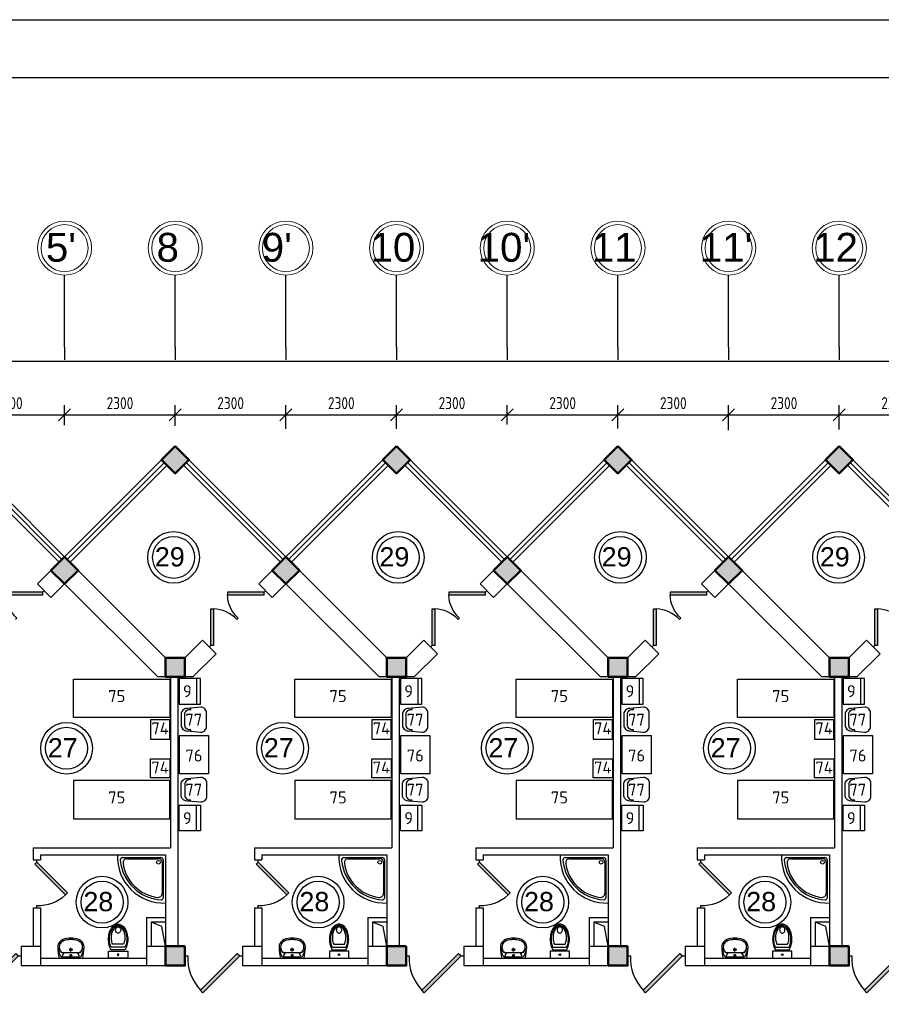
# Model space of a CAD drawing. Header units: millimetres. Extents: x 151654 to 877351, y 70322 to 154322.
# Tile 130 of 173: x 344718 to 362625, y 133848 to 154322. Entities that reach past the tile are written whole.
import ezdxf

# ---------------------------------------------------------------- set-up
doc = ezdxf.new("R2010")
doc.units = ezdxf.units.MM
doc.linetypes.add('ACAD_ISO04W100', pattern=[30, 24, -3, 0, -3])
for name, color, linetype in [('kolonn', 7, 'Continuous'), ('os', 253, 'Continuous'), ('su', 7, 'Continuous')]:
    doc.layers.add(name, color=color, linetype=linetype)
doc.layers.add('технологич.о', color=152, linetype='Continuous', lineweight=30)
doc.layers.add('ТХ', color=152, linetype='Continuous', lineweight=30)
doc.styles.add('GOST', font='isocpeur.ttf')
doc.styles.get("Standard").update_dxf_attribs({"font": 'arial.ttf'})
doc.styles.add('ГОСТ 2.304', font='CS_Gost2304.shx')
doc.dimstyles.new('СПДС', dxfattribs={"dimscale": 100, "dimtxt": 2.5, "dimasz": 2.5, "dimexe": 2, "dimexo": 0.625, "dimgap": 1, "dimtad": 1, "dimdec": 0, "dimtxsty": 'ГОСТ 2.304', "dimblk": 'OBLIQUE', "dimblk1": 'OBLIQUE', "dimblk2": 'OBLIQUE', "dimcen": 2.5, "dimdle": 2, "dimadec": 0, "dimazin": 2, "dimtfac": 0.75, "dimtdec": 4, "dimtmove": 1, "dimatfit": 3, "dimfxl": 1, "dimtfill": 1, "dimtolj": 1, "dimarcsym": 1})

# ---------------------------------------------------------------- blocks, each defined once
blk = doc.blocks.new('ghsdd')
at = {"ltscale": 50, "true_color": 0x757575}
h = blk.add_hatch(color=8, dxfattribs=at)
h.paths.add_polyline_path([(0, 200), (-200, 200), (-200, 0), (0, 0)])
h.paths.add_polyline_path([(200, 0), (200, 200), (0, 200), (0, 0)])
h.paths.add_polyline_path([(0, 0), (-200, 0), (-200, -200), (0, -200)])
h.paths.add_polyline_path([(0, 0), (0, -200), (200, -200), (200, 0)])
at = {"lineweight": 50, "ltscale": 50}
blk.add_lwpolyline([(200, 200), (200, -200), (-200, -200), (-200, 200), (200, 200)], dxfattribs=at)
blk = doc.blocks.new('Podd_igl_as100x100')
for p, q in [((-54, 897), (-54, 104)), ((0, 1000), (0, 0)), ((-80, 808), (-80, 153)), ((0, 0), (-1000, 0)), ((-106, 50), (-891, 50)), ((-158, 74), (-799, 73))]:
    blk.add_line(p, q)
blk.add_circle((-152, 149), 37.8)
for centre, radius, start, end in [((-42, 42), 959, 87.5145, 182.4855), ((-22, 34), 914, 95.7508, 176.1666), ((-67, 71), 821, 97.4497, 172.9032), ((-160, 806), 80.2, 1.4931, 100.036), ((-109, 889), 55.4, 7.9715, 94.7418), ((-891, 93), 43.1, 176.352, 270.7469), ((-799, 157), 84.3, 169.7158, 269.999), ((-155, 149), 75.6, 267.8648, 3.2153), ((-107, 102), 52.6, 270.31, 1.996)]:
    blk.add_arc(centre, radius, start, end)
blk = doc.blocks.new('UniTAZZ_3')
for p, q in [((-293, -112), (-293, 112)), ((-230, -144), (-230, 144)), ((-178, -144), (-178, 144)), ((-152, 200), (-152, -200)), ((0, 200), (-152, 200)), ((0, -200), (0, 200)), ((-152, -200), (0, -200))]:
    blk.add_line(p, q)
blk.add_circle((-76, 0), 17)
for centre, radius, start, end in [((-581, 0), 131, 146.9765, 180), ((-581, 0), 131, 180, 213.0235), ((-493, -57), 235, 122.5078, 146.9765), ((-564, 0), 117, 146.9765, 180), ((-575, 0), 87.7, 145.7058, 180), ((-575, 0), 87.7, 180, 214.2942), ((-485, -51), 211, 122.5078, 146.9765), ((-610, 0), 46, 153.6325, 180), ((-610, 0), 46, 180, 206.3675), ((-600, -5), 56.5, 129.8827, 153.6325), ((-507, -46), 170, 121.2723, 145.7058), ((-594, -12), 66, 109.092, 129.8827), ((-435, -148), 343, 104.7867, 122.5078), ((-590, -23), 78.1, 90, 109.092), ((-433, -133), 308, 104.7867, 122.5078), ((-462, -121), 257, 104.1209, 121.2723), ((-590, -23), 78.1, 70.908, 90), ((-586, -12), 66, 50.1173, 70.908), ((-580, -5), 56.5, 26.3675, 50.1173), ((-571, 0), 46, 0, 26.3675), ((-571, 0), 46, 333.6325, 0), ((-432, -238), 378, 90, 104.1209), ((-397, -291), 491, 90, 104.7867), ((-399, -261), 441, 90, 104.7867), ((-432, -238), 378, 75.8791, 90), ((-399, -261), 441, 75.2133, 90), ((-397, -291), 491, 75.2133, 90), ((-403, -121), 257, 64.7964, 75.8791), ((-365, -133), 308, 63.9053, 75.2133), ((-359, -148), 343, 58.1489, 75.2133), ((-493, 57), 235, 213.0235, 237.4922), ((-564, 0), 117, 180, 213.0235), ((-485, 51), 211, 213.0235, 237.4922), ((-600, 5), 56.5, 206.3675, 230.1173), ((-507, 47), 170, 214.2942, 238.7277), ((-594, 12), 66, 230.1173, 250.908), ((-435, 148), 343, 237.4922, 255.2133), ((-590, 24), 78.1, 250.908, 270), ((-433, 132), 308, 237.4922, 255.2133), ((-462, 121), 257, 238.7277, 255.8791), ((-590, 24), 78.1, 270, 289.092), ((-586, 12), 66, 289.092, 309.8827), ((-580, 5), 56.5, 309.8827, 333.6325), ((-432, 238), 378, 255.8791, 270), ((-397, 291), 491, 255.2133, 270), ((-399, 261), 441, 255.2133, 270), ((-432, 238), 378, 270, 284.1209), ((-399, 261), 441, 270, 284.7867), ((-397, 291), 491, 270, 284.7867), ((-403, 121), 257, 284.1209, 295.2036), ((-365, 132), 308, 284.7867, 296.0947), ((-359, 148), 343, 284.7867, 301.8511)]:
    blk.add_arc(centre, radius, start, end)
blk = doc.blocks.new('UM_8')
for p, q in [((244, 0), (-244, 0)), ((-182, -45), (-146, -110)), ((175, -30), (-175, -30)), ((142, -120), (-132, -120)), ((35, -180), (-35, -180)), ((27, -61), (-27, -61)), ((0, -88), (0, -34)), ((0, -145), (0, -215)), ((182, -45), (146, -110))]:
    blk.add_line(p, q)
for centre, radius in [((0, -180), 27), ((0, -61), 17), ((0, -180), 17)]:
    blk.add_circle(centre, radius)
for centre, radius, start, end in [((-244, 0), 0.5, 90, 167.3206), ((244, 0), 0.5, 12.6794, 90), ((894, -257), 1167, 167.3206, 178.6525), ((68, -206), 330, 154.5977, 180.3349), ((-104, -233), 138, 141.0504, 245.2718), ((-175, -90), 60, 90, 154.5977), ((-104, -233), 148, 141.0504, 147.7493), ((-139, -232), 123, 98.7111, 129.9424), ((-139, -232), 113, 86.1548, 129.9424), ((139, -232), 113, 50.0576, 93.8452), ((139, -232), 123, 50.0576, 81.2889), ((104, -233), 138, 294.7282, 38.9496), ((175, -90), 60, 25.4023, 90), ((104, -233), 148, 32.2507, 38.9496), ((-68, -206), 330, 359.6651, 25.4023), ((-894, -257), 1167, 1.3475, 12.6794), ((-104, -234), 169, 178.312, 234.1043), ((-273, -229), 0.5, 358.312, 358.6525), ((-27, -71), 347, 239.6448, 267.5368), ((-27, -71), 317, 244.8898, 267.5368), ((0, 80), 470, 265.1692, 274.8308), ((27, -71), 317, 272.4632, 300.3552), ((27, -71), 347, 272.4632, 300.3552), ((104, -234), 169, 305.8957, 1.688), ((273, -229), 0.5, 181.3475, 181.688), ((0, 80), 500, 265.1692, 274.8308)]:
    blk.add_arc(centre, radius, start, end)
blk = doc.blocks.new('jfgjhsdf')
blk.add_hatch(color=1).paths.add_polyline_path([(-593, 731), (-637, 687), (0, 50), (44, 94)])
at = {"color": 1}
for p, q in [((0, 1000), (0, 950)), ((0, 50), (0, 0))]:
    blk.add_line(p, q, dxfattribs=at)
blk.add_lwpolyline([(0, 50), (-637, 687), (-593, 731), (44, 94), (0, 50)], dxfattribs=at)
blk.add_arc((-33, 130), 821, 87.662, 132.9147, dxfattribs=at)
blk = doc.blocks.new('_Oblique')
at = {"color": 0, "linetype": 'ByBlock', "lineweight": -2}
blk.add_line((-0.5, -0.5), (0.5, 0.5), dxfattribs=at)
blk = doc.blocks.new('*D1271')
at = {"color": 0, "lineweight": -2, "transparency": 16777216}
for p, q in [((343352, 145903), (343352, 146309)), ((345652, 145888), (345652, 146309)), ((343152, 146109), (345852, 146109))]:
    blk.add_line(p, q, dxfattribs=at)
at = {"color": 0, "lineweight": -2, "transparency": 16777216, "xscale": 250, "yscale": 250, "zscale": 250, "rotation": 180}
blk.add_blockref('_Oblique', (343352, 146109), dxfattribs=at)
at = {"color": 0, "lineweight": -2, "transparency": 16777216, "xscale": 250, "yscale": 250, "zscale": 250}
blk.add_blockref('_Oblique', (345652, 146109), dxfattribs=at)
at = {"color": 0, "transparency": 16777216, "insert": (344502, 146349), "char_height": 250, "attachment_point": 5, "style": 'ГОСТ 2.304', "bg_fill": 3, "box_fill_scale": 1.1, "bg_fill_color": 256, "bg_fill_true_color": 13158600, "bg_fill_transparency": 0}
blk.add_mtext('\\A1;2300', dxfattribs=at)
blk = doc.blocks.new('*D1272')
at = {"color": 0, "lineweight": -2, "transparency": 16777216}
for p, q in [((345652, 145888), (345652, 146309)), ((347952, 145874), (347952, 146309)), ((345452, 146109), (348152, 146109))]:
    blk.add_line(p, q, dxfattribs=at)
at = {"color": 0, "lineweight": -2, "transparency": 16777216, "xscale": 250, "yscale": 250, "zscale": 250, "rotation": 180}
blk.add_blockref('_Oblique', (345652, 146109), dxfattribs=at)
at = {"color": 0, "lineweight": -2, "transparency": 16777216, "xscale": 250, "yscale": 250, "zscale": 250}
blk.add_blockref('_Oblique', (347952, 146109), dxfattribs=at)
at = {"color": 0, "transparency": 16777216, "insert": (346802, 146349), "char_height": 250, "attachment_point": 5, "style": 'ГОСТ 2.304', "bg_fill": 3, "box_fill_scale": 1.1, "bg_fill_color": 256, "bg_fill_true_color": 13158600, "bg_fill_transparency": 0}
blk.add_mtext('\\A1;2300', dxfattribs=at)
blk = doc.blocks.new('*D1273')
at = {"color": 0, "lineweight": -2, "transparency": 16777216}
for p, q in [((347952, 145874), (347952, 146309)), ((350252, 145818), (350252, 146309)), ((347752, 146109), (350452, 146109))]:
    blk.add_line(p, q, dxfattribs=at)
at = {"color": 0, "lineweight": -2, "transparency": 16777216, "xscale": 250, "yscale": 250, "zscale": 250, "rotation": 180}
blk.add_blockref('_Oblique', (347952, 146109), dxfattribs=at)
at = {"color": 0, "lineweight": -2, "transparency": 16777216, "xscale": 250, "yscale": 250, "zscale": 250}
blk.add_blockref('_Oblique', (350252, 146109), dxfattribs=at)
at = {"color": 0, "transparency": 16777216, "insert": (349102, 146349), "char_height": 250, "attachment_point": 5, "style": 'ГОСТ 2.304', "bg_fill": 3, "box_fill_scale": 1.1, "bg_fill_color": 256, "bg_fill_true_color": 13158600, "bg_fill_transparency": 0}
blk.add_mtext('\\A1;2300', dxfattribs=at)
blk = doc.blocks.new('*D1274')
at = {"color": 0, "lineweight": -2, "transparency": 16777216}
for p, q in [((350252, 145818), (350252, 146309)), ((352552, 145818), (352552, 146309)), ((350052, 146109), (352752, 146109))]:
    blk.add_line(p, q, dxfattribs=at)
at = {"color": 0, "lineweight": -2, "transparency": 16777216, "xscale": 250, "yscale": 250, "zscale": 250, "rotation": 180}
blk.add_blockref('_Oblique', (350252, 146109), dxfattribs=at)
at = {"color": 0, "lineweight": -2, "transparency": 16777216, "xscale": 250, "yscale": 250, "zscale": 250}
blk.add_blockref('_Oblique', (352552, 146109), dxfattribs=at)
at = {"color": 0, "transparency": 16777216, "insert": (351402, 146349), "char_height": 250, "attachment_point": 5, "style": 'ГОСТ 2.304', "bg_fill": 3, "box_fill_scale": 1.1, "bg_fill_color": 256, "bg_fill_true_color": 13158600, "bg_fill_transparency": 0}
blk.add_mtext('\\A1;2300', dxfattribs=at)
blk = doc.blocks.new('*D1275')
at = {"color": 0, "lineweight": -2, "transparency": 16777216}
for p, q in [((352552, 145818), (352552, 146309)), ((354852, 145902), (354852, 146309)), ((352352, 146109), (355052, 146109))]:
    blk.add_line(p, q, dxfattribs=at)
at = {"color": 0, "lineweight": -2, "transparency": 16777216, "xscale": 250, "yscale": 250, "zscale": 250, "rotation": 180}
blk.add_blockref('_Oblique', (352552, 146109), dxfattribs=at)
at = {"color": 0, "lineweight": -2, "transparency": 16777216, "xscale": 250, "yscale": 250, "zscale": 250}
blk.add_blockref('_Oblique', (354852, 146109), dxfattribs=at)
at = {"color": 0, "transparency": 16777216, "insert": (353702, 146349), "char_height": 250, "attachment_point": 5, "style": 'ГОСТ 2.304', "bg_fill": 3, "box_fill_scale": 1.1, "bg_fill_color": 256, "bg_fill_true_color": 13158600, "bg_fill_transparency": 0}
blk.add_mtext('\\A1;2300', dxfattribs=at)
blk = doc.blocks.new('*D1276')
at = {"color": 0, "lineweight": -2, "transparency": 16777216}
for p, q in [((354852, 145902), (354852, 146309)), ((357152, 145823), (357152, 146309)), ((354652, 146109), (357352, 146109))]:
    blk.add_line(p, q, dxfattribs=at)
at = {"color": 0, "lineweight": -2, "transparency": 16777216, "xscale": 250, "yscale": 250, "zscale": 250, "rotation": 180}
blk.add_blockref('_Oblique', (354852, 146109), dxfattribs=at)
at = {"color": 0, "lineweight": -2, "transparency": 16777216, "xscale": 250, "yscale": 250, "zscale": 250}
blk.add_blockref('_Oblique', (357152, 146109), dxfattribs=at)
at = {"color": 0, "transparency": 16777216, "insert": (356002, 146349), "char_height": 250, "attachment_point": 5, "style": 'ГОСТ 2.304', "bg_fill": 3, "box_fill_scale": 1.1, "bg_fill_color": 256, "bg_fill_true_color": 13158600, "bg_fill_transparency": 0}
blk.add_mtext('\\A1;2300', dxfattribs=at)
blk = doc.blocks.new('*D1195')
at = {"color": 0, "lineweight": -2, "transparency": 16777216}
for p, q in [((357152, 145823), (357152, 146309)), ((359452, 145784), (359452, 146309)), ((356952, 146109), (359652, 146109))]:
    blk.add_line(p, q, dxfattribs=at)
at = {"color": 0, "lineweight": -2, "transparency": 16777216, "xscale": 250, "yscale": 250, "zscale": 250, "rotation": 180}
blk.add_blockref('_Oblique', (357152, 146109), dxfattribs=at)
at = {"color": 0, "lineweight": -2, "transparency": 16777216, "xscale": 250, "yscale": 250, "zscale": 250}
blk.add_blockref('_Oblique', (359452, 146109), dxfattribs=at)
at = {"color": 0, "transparency": 16777216, "insert": (358302, 146349), "char_height": 250, "attachment_point": 5, "style": 'ГОСТ 2.304', "bg_fill": 3, "box_fill_scale": 1.1, "bg_fill_color": 256, "bg_fill_true_color": 13158600, "bg_fill_transparency": 0}
blk.add_mtext('\\A1;2300', dxfattribs=at)
blk = doc.blocks.new('*D1196')
at = {"color": 0, "lineweight": -2, "transparency": 16777216}
for p, q in [((359452, 145784), (359452, 146309)), ((361752, 145803), (361752, 146309)), ((359252, 146109), (361952, 146109))]:
    blk.add_line(p, q, dxfattribs=at)
at = {"color": 0, "lineweight": -2, "transparency": 16777216, "xscale": 250, "yscale": 250, "zscale": 250, "rotation": 180}
blk.add_blockref('_Oblique', (359452, 146109), dxfattribs=at)
at = {"color": 0, "lineweight": -2, "transparency": 16777216, "xscale": 250, "yscale": 250, "zscale": 250}
blk.add_blockref('_Oblique', (361752, 146109), dxfattribs=at)
at = {"color": 0, "transparency": 16777216, "insert": (360602, 146349), "char_height": 250, "attachment_point": 5, "style": 'ГОСТ 2.304', "bg_fill": 3, "box_fill_scale": 1.1, "bg_fill_color": 256, "bg_fill_true_color": 13158600, "bg_fill_transparency": 0}
blk.add_mtext('\\A1;2300', dxfattribs=at)
blk = doc.blocks.new('*D1197')
at = {"color": 0, "lineweight": -2, "transparency": 16777216}
for p, q in [((361752, 145803), (361752, 146309)), ((364052, 145724), (364052, 146309)), ((361552, 146109), (364252, 146109))]:
    blk.add_line(p, q, dxfattribs=at)
at = {"color": 0, "lineweight": -2, "transparency": 16777216, "xscale": 250, "yscale": 250, "zscale": 250, "rotation": 180}
blk.add_blockref('_Oblique', (361752, 146109), dxfattribs=at)
at = {"color": 0, "lineweight": -2, "transparency": 16777216, "xscale": 250, "yscale": 250, "zscale": 250}
blk.add_blockref('_Oblique', (364052, 146109), dxfattribs=at)
at = {"color": 0, "transparency": 16777216, "insert": (362902, 146349), "char_height": 250, "attachment_point": 5, "style": 'ГОСТ 2.304', "bg_fill": 3, "box_fill_scale": 1.1, "bg_fill_color": 256, "bg_fill_true_color": 13158600, "bg_fill_transparency": 0}
blk.add_mtext('\\A1;2300', dxfattribs=at)
blk = doc.blocks.new('*D1223')
at = {"color": 0, "lineweight": -2, "transparency": 16777216}
for p, q in [((334152, 147093), (334152, 147415)), ((421352, 147093), (421352, 147415)), ((421552, 147215), (333952, 147215))]:
    blk.add_line(p, q, dxfattribs=at)
at = {"color": 0, "lineweight": -2, "transparency": 16777216, "xscale": 250, "yscale": 250, "zscale": 250, "rotation": 180}
blk.add_blockref('_Oblique', (334152, 147215), dxfattribs=at)
at = {"color": 0, "lineweight": -2, "transparency": 16777216, "xscale": 250, "yscale": 250, "zscale": 250}
blk.add_blockref('_Oblique', (421352, 147215), dxfattribs=at)
at = {"color": 0, "transparency": 16777216, "insert": (377752, 147450), "char_height": 250, "attachment_point": 5, "style": 'ГОСТ 2.304', "bg_fill": 3, "box_fill_scale": 1.1, "bg_fill_color": 256, "bg_fill_true_color": 13158600, "bg_fill_transparency": 0}
blk.add_mtext('\\A1;87200', dxfattribs=at)
blk = doc.blocks.new('A$Ca3148104')
at = {"layer": 'ТХ', "ltscale": 10000}
for p, q in [((-198, 241), (-198, 212)), ((-77, -109), (-77, 110)), ((-198, -212), (-198, -241))]:
    blk.add_line(p, q, dxfattribs=at)
blk.add_lwpolyline([(0, 0), (0, -111, -0.414214), (-123, -234), (-407, -260, -0.414214), (-531, -137), (-531, 0), (-531, 137, -0.414214), (-407, 261), (-123, 235, -0.414214), (0, 111)], format="xyb", close=True, dxfattribs=at)
blk.add_lwpolyline([(0, 0), (0, -111, -0.414214), (-123, -234), (-407, -260, -0.414214), (-531, -137), (-531, 0), (-531, 137, -0.414214), (-407, 261), (-123, 235, -0.414214), (0, 111)], format="xyb", close=True, dxfattribs=at)
for centre, start, end in [((-184, 107), 1.5461, 97.8479), ((-184, 107), 1.5461, 97.8479), ((-184, -106), 262.1321, 358.4339), ((-184, -106), 262.1321, 358.4339)]:
    blk.add_arc(centre, 107, start, end, dxfattribs=at)

msp = doc.modelspace()

# ---------------------------------------------------------------- linework, layer by layer
for p, q in [((345651.5, 143154.5), (343351.5, 145454.5)), ((345651.5, 143154.5), (347951.5, 145454.5)), ((350251.5, 143154.5), (347951.5, 145454.5)), ((350251.5, 143154.5), (352551.5, 145454.5)), ((354851.5, 143154.5), (352551.5, 145454.5)), ((354851.5, 143154.5), (357151.5, 145454.5)), ((359451.5, 143154.5), (357151.5, 145454.5)), ((359451.5, 143154.5), (361751.5, 145454.5)), ((364051.5, 143154.5), (361751.5, 145454.5))]:
    msp.add_line(p, q)
at = {"color": 1}
for p, q in [((345538.4, 143041.4), (343521.2, 145058.5)), ((345595, 143097.9), (343577.8, 145115.1)), ((345708.1, 143097.9), (347725.3, 145115.1)), ((345764.7, 143041.4), (347781.8, 145058.5)), ((350138.4, 143041.4), (348121.2, 145058.5)), ((350195, 143097.9), (348177.8, 145115.1)), ((350308.1, 143097.9), (352325.3, 145115.1)), ((350364.7, 143041.4), (352381.8, 145058.5)), ((354738.4, 143041.4), (352721.2, 145058.5)), ((354795, 143097.9), (352777.8, 145115.1)), ((354908.1, 143097.9), (356925.3, 145115.1)), ((354964.7, 143041.4), (356981.8, 145058.5)), ((359338.4, 143041.4), (357321.2, 145058.5)), ((359395, 143097.9), (357377.8, 145115.1)), ((359508.1, 143097.9), (361525.3, 145115.1)), ((359564.7, 143041.4), (361581.8, 145058.5)), ((363938.4, 143041.4), (361921.2, 145058.5)), ((363995, 143097.9), (361977.8, 145115.1))]:
    msp.add_line(p, q, dxfattribs=at)
at = {"lineweight": 30}
for p, q in [((345085.8, 142588.8), (345651.5, 143154.5)), ((347751.5, 141054.5), (345651.5, 143154.5)), ((349685.8, 142588.8), (350251.5, 143154.5)), ((352351.5, 141054.5), (350251.5, 143154.5)), ((354285.8, 142588.8), (354851.5, 143154.5)), ((356951.5, 141054.5), (354851.5, 143154.5)), ((358885.8, 142588.8), (359451.5, 143154.5)), ((361551.5, 141054.5), (359451.5, 143154.5)), ((345368.7, 142306), (345085.8, 142588.8)), ((345368.7, 142306), (345651.5, 142588.8)), ((347585.8, 140654.5), (345651.5, 142588.8)), ((349968.7, 142306), (349685.8, 142588.8)), ((349968.7, 142306), (350251.5, 142588.8)), ((352185.8, 140654.5), (350251.5, 142588.8)), ((354568.7, 142306), (354285.8, 142588.8)), ((354568.7, 142306), (354851.5, 142588.8)), ((356785.8, 140654.5), (354851.5, 142588.8)), ((359168.7, 142306), (358885.8, 142588.8)), ((359168.7, 142306), (359451.5, 142588.8)), ((361385.8, 140654.5), (359451.5, 142588.8)), ((348151.5, 141054.5), (348519.1, 141422.1)), ((348802, 141139.2), (348519.1, 141422.1)), ((352751.5, 141054.5), (353119.1, 141422.1)), ((353402, 141139.2), (353119.1, 141422.1)), ((357351.5, 141054.5), (357719.1, 141422.1)), ((358002, 141139.2), (357719.1, 141422.1)), ((361951.5, 141054.5), (362319.1, 141422.1)), ((362602, 141139.2), (362319.1, 141422.1)), ((348317.2, 140654.5), (348802, 141139.2)), ((352917.2, 140654.5), (353402, 141139.2)), ((357517.2, 140654.5), (358002, 141139.2)), ((362117.2, 140654.5), (362602, 141139.2)), ((348151.5, 141054.5), (347751.5, 141054.5)), ((352751.5, 141054.5), (352351.5, 141054.5)), ((357351.5, 141054.5), (356951.5, 141054.5)), ((361951.5, 141054.5), (361551.5, 141054.5)), ((348317.2, 140654.5), (347585.8, 140654.5)), ((347851.5, 140654.5), (347851.5, 137104.5)), ((348001.5, 140654.5), (348001.5, 135054.5)), ((352917.2, 140654.5), (352185.8, 140654.5)), ((352451.5, 140654.5), (352451.5, 137104.5)), ((352601.5, 140654.5), (352601.5, 135054.5)), ((357517.2, 140654.5), (356785.8, 140654.5)), ((357051.5, 140654.5), (357051.5, 137104.5)), ((357201.5, 140654.5), (357201.5, 135054.5)), ((362117.2, 140654.5), (361385.8, 140654.5)), ((361651.5, 140654.5), (361651.5, 137104.5)), ((361801.5, 140654.5), (361801.5, 135054.5)), ((345001.5, 137104.5), (345001.5, 136854.5)), ((345001.5, 137104.5), (347851.5, 137104.5)), ((349601.5, 137104.5), (352451.5, 137104.5)), ((349601.5, 137104.5), (349601.5, 136854.5)), ((354201.5, 137104.5), (354201.5, 136854.5)), ((354201.5, 137104.5), (357051.5, 137104.5)), ((358801.5, 137104.5), (358801.5, 136854.5)), ((358801.5, 137104.5), (361651.5, 137104.5)), ((345001.5, 136854.5), (345151.5, 136854.5)), ((345151.5, 136954.5), (345151.5, 136854.5)), ((345151.5, 136954.5), (347751.5, 136954.5)), ((347751.5, 136954.5), (347751.5, 135054.5)), ((349601.5, 136854.5), (349751.5, 136854.5)), ((349751.5, 136954.5), (352351.5, 136954.5)), ((349751.5, 136954.5), (349751.5, 136854.5)), ((352351.5, 136954.5), (352351.5, 135054.5)), ((354201.5, 136854.5), (354351.5, 136854.5)), ((354351.5, 136954.5), (354351.5, 136854.5)), ((354351.5, 136954.5), (356951.5, 136954.5)), ((356951.5, 136954.5), (356951.5, 135054.5)), ((358801.5, 136854.5), (358951.5, 136854.5)), ((358951.5, 136954.5), (358951.5, 136854.5)), ((358951.5, 136954.5), (361551.5, 136954.5)), ((361551.5, 136954.5), (361551.5, 135054.5)), ((345001.5, 135854.5), (345151.5, 135854.5)), ((345001.5, 135854.5), (345001.5, 135054.5)), ((345151.5, 135854.5), (345151.5, 134654.5)), ((349601.5, 135854.5), (349601.5, 135054.5)), ((349601.5, 135854.5), (349751.5, 135854.5)), ((349751.5, 135854.5), (349751.5, 134654.5)), ((354201.5, 135854.5), (354351.5, 135854.5)), ((354201.5, 135854.5), (354201.5, 135054.5)), ((354351.5, 135854.5), (354351.5, 134654.5)), ((358801.5, 135854.5), (358951.5, 135854.5)), ((358801.5, 135854.5), (358801.5, 135054.5)), ((358951.5, 135854.5), (358951.5, 134654.5)), ((347351.5, 135654.5), (347351.5, 134654.5)), ((347351.5, 135654.5), (347751.5, 135654.5)), ((347751.5, 135554.5), (347451.5, 135554.5)), ((347451.5, 135554.5), (347451.5, 135054.5)), ((351951.5, 135654.5), (352351.5, 135654.5)), ((351951.5, 135654.5), (351951.5, 134654.5)), ((352351.5, 135554.5), (352051.5, 135554.5)), ((352051.5, 135554.5), (352051.5, 135054.5)), ((356551.5, 135654.5), (356551.5, 134654.5)), ((356551.5, 135654.5), (356951.5, 135654.5)), ((356951.5, 135554.5), (356651.5, 135554.5)), ((356651.5, 135554.5), (356651.5, 135054.5)), ((361151.5, 135654.5), (361151.5, 134654.5)), ((361151.5, 135654.5), (361551.5, 135654.5)), ((361551.5, 135554.5), (361251.5, 135554.5)), ((361251.5, 135554.5), (361251.5, 135054.5)), ((344751.5, 135054.5), (344751.5, 134654.5)), ((344751.5, 135054.5), (345151.5, 135054.5)), ((347351.5, 135054.5), (348151.5, 135054.5)), ((348151.5, 135054.5), (348151.5, 134654.5)), ((349351.5, 135054.5), (349751.5, 135054.5)), ((349351.5, 135054.5), (349351.5, 134654.5)), ((351951.5, 135054.5), (352751.5, 135054.5)), ((352751.5, 135054.5), (352751.5, 134654.5)), ((353951.5, 135054.5), (353951.5, 134654.5)), ((353951.5, 135054.5), (354351.5, 135054.5)), ((356551.5, 135054.5), (357351.5, 135054.5)), ((357351.5, 135054.5), (357351.5, 134654.5)), ((358551.5, 135054.5), (358551.5, 134654.5)), ((358551.5, 135054.5), (358951.5, 135054.5)), ((361151.5, 135054.5), (361951.5, 135054.5)), ((361951.5, 135054.5), (361951.5, 134654.5)), ((345151.5, 134804.5), (347351.5, 134804.5)), ((349751.5, 134804.5), (351951.5, 134804.5)), ((354351.5, 134804.5), (356551.5, 134804.5)), ((358951.5, 134804.5), (361151.5, 134804.5)), ((344751.5, 134654.5), (348151.5, 134654.5)), ((349351.5, 134654.5), (352751.5, 134654.5)), ((353951.5, 134654.5), (357351.5, 134654.5)), ((358551.5, 134654.5), (361951.5, 134654.5))]:
    msp.add_line(p, q, dxfattribs=at)
at = {"color": 5, "lineweight": 30}
msp.add_lwpolyline([(323816.9, 70322.5), (323816.9, 154322.5), (442616.9, 154322.5), (442616.9, 70322.5)], close=True, dxfattribs=at)
msp.add_lwpolyline([(327816.9, 71522.5), (327816.9, 153122.5), (441416.9, 153122.5), (441416.9, 71522.5)], close=True)
at = {"lineweight": 30}
for points in [[(348234.4, 145171.7), (347951.5, 145454.5), (347668.7, 145171.7), (347951.5, 144888.8)], [(352834.4, 145171.7), (352551.5, 145454.5), (352268.7, 145171.7), (352551.5, 144888.8)], [(357434.4, 145171.7), (357151.5, 145454.5), (356868.7, 145171.7), (357151.5, 144888.8)], [(362034.4, 145171.7), (361751.5, 145454.5), (361468.7, 145171.7), (361751.5, 144888.8)]]:
    msp.add_lwpolyline(points, close=True, dxfattribs=at)
for points in [[(347751.5, 135054.5), (347672.5, 135463.1), (347451.5, 135554.5)], [(352351.5, 135054.5), (352272.5, 135463.1), (352051.5, 135554.5)], [(356951.5, 135054.5), (356872.5, 135463.1), (356651.5, 135554.5)], [(361551.5, 135054.5), (361472.5, 135463.1), (361251.5, 135554.5)]]:
    msp.add_lwpolyline(points)
at = {"color": 1}
for centre, radius in [((347916.9, 143142), 537), ((347916.9, 143142), 437), ((352584.5, 143142), 537), ((352584.5, 143142), 437), ((357202.8, 143142), 537), ((357202.8, 143142), 437), ((361737.3, 143142), 537), ((361737.3, 143142), 437), ((345691.9, 139172.2), 537), ((350182.4, 139172.2), 537), ((354850, 139172.2), 537), ((359468.3, 139172.2), 537), ((345691.9, 139172.2), 437), ((350182.4, 139172.2), 437), ((354850, 139172.2), 437), ((359468.3, 139172.2), 437), ((346430.7, 135972.6), 537), ((346430.7, 135972.6), 437), ((350921.2, 135972.6), 537), ((350921.2, 135972.6), 437), ((355588.8, 135972.6), 537), ((355588.8, 135972.6), 437), ((360207.1, 135972.6), 537), ((360207.1, 135972.6), 437)]:
    msp.add_circle(centre, radius, dxfattribs=at)
at = {"layer": 'os'}
for p, q in [((345651.5, 147510.7), (345651.5, 149010.7)), ((347951.5, 147510.7), (347951.5, 149010.7)), ((350251.5, 147510.7), (350251.5, 149010.7)), ((352551.5, 147510.7), (352551.5, 149010.7)), ((354851.5, 147510.7), (354851.5, 149010.7)), ((357151.5, 147510.7), (357151.5, 149010.7)), ((359451.5, 147510.7), (359451.5, 149010.7)), ((361751.5, 147510.7), (361751.5, 149010.7))]:
    msp.add_line(p, q, dxfattribs=at)
at = {"layer": 'os', "linetype": 'ACAD_ISO04W100', "ltscale": 40}
for p, q in [((345651.5, 147510.7), (345651.5, 147251.8)), ((347951.5, 147510.7), (347951.5, 147251.8)), ((350251.5, 147510.7), (350251.5, 147251.8)), ((352551.5, 147510.7), (352551.5, 147251.8)), ((354851.5, 147510.7), (354851.5, 147251.8)), ((357151.5, 147510.7), (357151.5, 147251.8)), ((359451.5, 147510.7), (359451.5, 147251.8)), ((361751.5, 147510.7), (361751.5, 147251.8))]:
    msp.add_line(p, q, dxfattribs=at)
at = {"layer": 'os', "color": 0, "lineweight": 0}
for centre, radius in [((345651.5, 149573.2), 562.5), ((347951.5, 149573.2), 562.5), ((350251.5, 149573.2), 562.5), ((352551.5, 149573.2), 562.5), ((354851.5, 149573.2), 562.5), ((357151.5, 149573.2), 562.5), ((359451.5, 149573.2), 562.5), ((361751.5, 149573.2), 562.5), ((345651.5, 149573.2), 487.5), ((347951.5, 149573.2), 487.5), ((350251.5, 149573.2), 487.5), ((352551.5, 149573.2), 487.5), ((354851.5, 149573.2), 487.5), ((357151.5, 149573.2), 487.5), ((359451.5, 149573.2), 487.5), ((361751.5, 149573.2), 487.5)]:
    msp.add_circle(centre, radius, dxfattribs=at)
at = {"layer": 'технологич.о', "ltscale": 2}
for points in [[(348472.5, 140091.8), (348472.5, 140621.8), (348032.5, 140621.8), (348032.5, 140091.8)], [(348472.5, 140091.8), (348472.5, 140621.8), (348395.2, 140621.8), (348395.2, 140091.8)], [(353072.5, 140091.8), (353072.5, 140621.8), (352632.5, 140621.8), (352632.5, 140091.8)], [(353072.5, 140091.8), (353072.5, 140621.8), (352995.2, 140621.8), (352995.2, 140091.8)], [(357672.5, 140091.8), (357672.5, 140621.8), (357232.5, 140621.8), (357232.5, 140091.8)], [(357672.5, 140091.8), (357672.5, 140621.8), (357595.2, 140621.8), (357595.2, 140091.8)], [(362272.5, 140091.8), (362272.5, 140621.8), (361832.5, 140621.8), (361832.5, 140091.8)], [(362272.5, 140091.8), (362272.5, 140621.8), (362195.2, 140621.8), (362195.2, 140091.8)], [(348472.5, 137986.5), (348472.5, 137456.5), (348032.5, 137456.5), (348032.5, 137986.5)], [(348472.5, 137986.5), (348472.5, 137456.5), (348395.2, 137456.5), (348395.2, 137986.5)], [(353072.5, 137986.5), (353072.5, 137456.5), (352632.5, 137456.5), (352632.5, 137986.5)], [(353072.5, 137986.5), (353072.5, 137456.5), (352995.2, 137456.5), (352995.2, 137986.5)], [(357672.5, 137986.5), (357672.5, 137456.5), (357232.5, 137456.5), (357232.5, 137986.5)], [(357672.5, 137986.5), (357672.5, 137456.5), (357595.2, 137456.5), (357595.2, 137986.5)], [(362272.5, 137986.5), (362272.5, 137456.5), (361832.5, 137456.5), (361832.5, 137986.5)], [(362272.5, 137986.5), (362272.5, 137456.5), (362195.2, 137456.5), (362195.2, 137986.5)]]:
    msp.add_lwpolyline(points, close=True, dxfattribs=at)
at = {"layer": 'ТХ', "ltscale": 10000}
for points in [[(347836.6, 139812.8), (345836.6, 139812.8), (345836.6, 140612.8), (347836.6, 140612.8)], [(352436.6, 139812.8), (350436.6, 139812.8), (350436.6, 140612.8), (352436.6, 140612.8)], [(357036.6, 139812.8), (355036.6, 139812.8), (355036.6, 140612.8), (357036.6, 140612.8)], [(361636.6, 139812.8), (359636.6, 139812.8), (359636.6, 140612.8), (361636.6, 140612.8)], [(347836.6, 139762.8), (347436.6, 139762.8), (347436.6, 139362.8), (347836.6, 139362.8)], [(352436.6, 139762.8), (352036.6, 139762.8), (352036.6, 139362.8), (352436.6, 139362.8)], [(357036.6, 139762.8), (356636.6, 139762.8), (356636.6, 139362.8), (357036.6, 139362.8)], [(361636.6, 139762.8), (361236.6, 139762.8), (361236.6, 139362.8), (361636.6, 139362.8)], [(348039.7, 139439.2), (348639.7, 139439.2), (348639.7, 138639.2), (348039.7, 138639.2)], [(352639.7, 139439.2), (353239.7, 139439.2), (353239.7, 138639.2), (352639.7, 138639.2)], [(357239.7, 139439.2), (357839.7, 139439.2), (357839.7, 138639.2), (357239.7, 138639.2)], [(361839.7, 139439.2), (362439.7, 139439.2), (362439.7, 138639.2), (361839.7, 138639.2)], [(347836.6, 138554.5), (347436.6, 138554.5), (347436.6, 138954.5), (347836.6, 138954.5)], [(352436.6, 138554.5), (352036.6, 138554.5), (352036.6, 138954.5), (352436.6, 138954.5)], [(357036.6, 138554.5), (356636.6, 138554.5), (356636.6, 138954.5), (357036.6, 138954.5)], [(361636.6, 138554.5), (361236.6, 138554.5), (361236.6, 138954.5), (361636.6, 138954.5)], [(347836.6, 138504.5), (345836.6, 138504.5), (345836.6, 137704.5), (347836.6, 137704.5)], [(352436.6, 138504.5), (350436.6, 138504.5), (350436.6, 137704.5), (352436.6, 137704.5)], [(357036.6, 138504.5), (355036.6, 138504.5), (355036.6, 137704.5), (357036.6, 137704.5)], [(361636.6, 138504.5), (359636.6, 138504.5), (359636.6, 137704.5), (361636.6, 137704.5)]]:
    msp.add_lwpolyline(points, close=True, dxfattribs=at)

# ---------------------------------------------------------------- block references
for p, xscale, yscale, zscale, rotation in [((345227.3, 142447.4), -0.8461538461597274, 0.8461538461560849, 0.8461538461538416, 135.0000000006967), ((349827.3, 142447.4), -0.8461538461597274, 0.8461538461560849, 0.8461538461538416, 135.0000000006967), ((354427.3, 142447.4), -0.8461538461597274, 0.8461538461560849, 0.8461538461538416, 135.0000000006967), ((359027.3, 142447.4), -0.8461538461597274, 0.8461538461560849, 0.8461538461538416, 135.0000000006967), ((348660.5, 141280.7), 0.8461538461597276, 0.8461538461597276, 0.8461538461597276, 315.0000000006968), ((353260.5, 141280.7), 0.8461538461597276, 0.8461538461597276, 0.8461538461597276, 315.0000000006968), ((357860.5, 141280.7), 0.8461538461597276, 0.8461538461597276, 0.8461538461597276, 315.0000000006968), ((362460.5, 141280.7), 0.8461538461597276, 0.8461538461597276, 0.8461538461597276, 315.0000000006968), ((344751.5, 134854.5), 1.19999999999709, 1.19999999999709, 1.19999999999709, 90), ((349351.5, 134854.5), 1.19999999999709, 1.19999999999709, 1.19999999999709, 90), ((353951.5, 134854.5), 1.19999999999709, 1.19999999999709, 1.19999999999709, 90), ((358551.5, 134854.5), 1.19999999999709, 1.19999999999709, 1.19999999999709, 90), ((363151.5, 134854.5), 1.19999999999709, 1.19999999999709, 1.19999999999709, 90)]:
    msp.add_blockref('jfgjhsdf', p, dxfattribs=dict(xscale=xscale, yscale=yscale, zscale=zscale, rotation=rotation))
at = {"rotation": 180}
for p in [(345076.5, 136854.5), (349676.5, 136854.5), (354276.5, 136854.5), (358876.5, 136854.5)]:
    msp.add_blockref('jfgjhsdf', p, dxfattribs=at)
at = {"layer": 'kolonn', "rotation": 45}
for p in [(347951.5, 145171.7), (352551.5, 145171.7), (357151.5, 145171.7), (361751.5, 145171.7), (345651.5, 142871.7), (350251.5, 142871.7), (354851.5, 142871.7), (359451.5, 142871.7)]:
    msp.add_blockref('ghsdd', p, dxfattribs=at)
at = {"layer": 'kolonn'}
for p in [(347951.5, 140854.5), (352551.5, 140854.5), (357151.5, 140854.5), (361751.5, 140854.5), (347951.5, 134854.5), (352551.5, 134854.5), (357151.5, 134854.5), (361751.5, 134854.5)]:
    msp.add_blockref('ghsdd', p, dxfattribs=at)
at = {"layer": 'su'}
for name, p, rotation in [('Podd_igl_as100x100', (347751.5, 136954.5), 90), ('Podd_igl_as100x100', (352351.5, 136954.5), 90), ('Podd_igl_as100x100', (356951.5, 136954.5), 90), ('Podd_igl_as100x100', (361551.5, 136954.5), 90), ('UniTAZZ_3', (351356.2, 134804.5), 270), ('UniTAZZ_3', (355942.9, 134804.5), 270), ('UniTAZZ_3', (360566.7, 134804.5), 270), ('UM_8', (345782.6, 134804.5), 180), ('UM_8', (350382.6, 134804.5), 180), ('UM_8', (354982.6, 134804.5), 180), ('UM_8', (359582.6, 134804.5), 180)]:
    msp.add_blockref(name, p, dxfattribs=dict(at, rotation=rotation))
at = {"layer": 'su', "xscale": -1, "rotation": 90}
msp.add_blockref('UniTAZZ_3', (346764, 134804.5), dxfattribs=at)
at = {"layer": 'ТХ', "ltscale": 10000, "xscale": -1}
for p in [(348073, 139767.6), (352673, 139767.6), (357273, 139767.6), (361873, 139767.6)]:
    msp.add_blockref('A$Ca3148104', p, dxfattribs=at)
at = {"layer": 'ТХ', "ltscale": 10000, "rotation": 180}
for p in [(348073, 138310.7), (352673, 138310.7), (357273, 138310.7), (361873, 138310.7)]:
    msp.add_blockref('A$Ca3148104', p, dxfattribs=at)

# ---------------------------------------------------------------- texts
at = {"ltscale": 50}
for s, p in [("5'", (345261.9, 149289.6)), ('8', (347561.9, 149289.6)), ("9'", (349749, 149289.6)), ('10', (352007.7, 149289.6)), ("10'", (354235.2, 149289.6)), ('11', (356607.7, 149289.6)), ("11'", (358851.1, 149289.6)), ('12', (361207.7, 149289.6))]:
    msp.add_text(s, height=600, dxfattribs=at).set_placement(p)
at = {"color": 1}
for s, p in [('29', (347527.6, 142953.5)), ('29', (352195.2, 142953.5)), ('29', (356813.5, 142953.5)), ('29', (361348, 142953.5)), ('27', (345302.6, 138983.7)), ('27', (349793.1, 138983.7)), ('27', (354460.7, 138983.7)), ('27', (359079, 138983.7)), ('28', (346041.4, 135784.1)), ('28', (350531.9, 135784.1)), ('28', (355199.5, 135784.1)), ('28', (359817.8, 135784.1))]:
    msp.add_text(s, height=400, dxfattribs=at).set_placement(p)
at = {"style": 'GOST'}
for s, p in [('9', (348109.7, 140234, 11.2)), ('9', (352709.7, 140234, 11.2)), ('9', (357309.7, 140234, 11.2)), ('9', (361909.7, 140234, 11.2)), ('75', (346557.3, 140133.5)), ('75', (351157.3, 140133.5)), ('75', (355757.3, 140133.5)), ('75', (360357.3, 140133.5)), ('77', (348161.2, 139642)), ('77', (352761.2, 139642)), ('77', (357361.2, 139642)), ('77', (361961.2, 139642)), ('74', (347454.8, 139460.5)), ('74', (352054.8, 139460.5)), ('74', (356654.8, 139460.5)), ('74', (361254.8, 139460.5)), ('76', (348161.2, 138896.7)), ('76', (352761.2, 138896.7)), ('76', (357361.2, 138896.7)), ('76', (361961.2, 138896.7)), ('74', (347454.8, 138647.2)), ('74', (352054.8, 138647.2)), ('74', (356654.8, 138647.2)), ('74', (361254.8, 138647.2)), ('77', (348161.2, 138186.4)), ('77', (352761.2, 138186.4)), ('77', (357361.2, 138186.4)), ('77', (361961.2, 138186.4)), ('75', (346557.3, 138024.2)), ('75', (351157.3, 138024.2)), ('75', (355757.3, 138024.2)), ('75', (360357.3, 138024.2)), ('9', (348109.7, 137594.3, 11.2)), ('9', (352709.7, 137594.3, 11.2)), ('9', (357309.7, 137594.3, 11.2)), ('9', (361909.7, 137594.3, 11.2))]:
    msp.add_text(s, height=250, dxfattribs=at).set_placement(p)

# ---------------------------------------------------------------- next in the draw order: dimensions: what is measured, and where the dimension line sits
for base, p1, p2, picture, middle in [((334151.5, 147215.5), (421351.5, 147030.7), (334151.5, 147030.7), '*D1223', (377751.5, 147450.2)), ((345651.5, 146109.4), (343351.5, 145840), (345651.5, 145825.9), '*D1271', (344501.5, 146349.3))]:
    dim = msp.add_linear_dim(base=base, p1=p1, p2=p2, dimstyle='СПДС')
    dim.commit()
    dim.dimension.update_dxf_attribs({"geometry": picture, "text_midpoint": middle})

# ---------------------------------------------------------------- next in the draw order: dimensions: what is measured, and where the dimension line sits
dim = msp.add_linear_dim(base=(347951.5, 146109.4), p1=(345651.5, 145825.9), p2=(347951.5, 145811.8), dimstyle='СПДС')
dim.commit()
dim.dimension.update_dxf_attribs({"geometry": '*D1272', "text_midpoint": (346801.5, 146349.3)})

# ---------------------------------------------------------------- next in the draw order: dimensions: what is measured, and where the dimension line sits
dim = msp.add_linear_dim(base=(350251.5, 146109.4), p1=(347951.5, 145811.8), p2=(350251.5, 145755.3), dimstyle='СПДС')
dim.commit()
dim.dimension.update_dxf_attribs({"geometry": '*D1273', "text_midpoint": (349101.5, 146349.3)})

# ---------------------------------------------------------------- next in the draw order: dimensions: what is measured, and where the dimension line sits
dim = msp.add_linear_dim(base=(352551.5, 146109.4), p1=(350251.5, 145755.3), p2=(352551.5, 145755.3), dimstyle='СПДС')
dim.commit()
dim.dimension.update_dxf_attribs({"geometry": '*D1274', "text_midpoint": (351401.5, 146349.3)})

# ---------------------------------------------------------------- next in the draw order: dimensions: what is measured, and where the dimension line sits
dim = msp.add_linear_dim(base=(354851.5, 146109.4), p1=(352551.5, 145755.3), p2=(354851.5, 145839.7), dimstyle='СПДС')
dim.commit()
dim.dimension.update_dxf_attribs({"geometry": '*D1275', "text_midpoint": (353701.5, 146349.3)})

# ---------------------------------------------------------------- next in the draw order: dimensions: what is measured, and where the dimension line sits
dim = msp.add_linear_dim(base=(357151.5, 146109.4), p1=(354851.5, 145839.7), p2=(357151.5, 145760.6), dimstyle='СПДС')
dim.commit()
dim.dimension.update_dxf_attribs({"geometry": '*D1276', "text_midpoint": (356001.5, 146349.3)})

# ---------------------------------------------------------------- next in the draw order: dimensions: what is measured, and where the dimension line sits
dim = msp.add_linear_dim(base=(359451.5, 146109.4), p1=(357151.5, 145760.6), p2=(359451.5, 145721.1), dimstyle='СПДС')
dim.commit()
dim.dimension.update_dxf_attribs({"geometry": '*D1195', "text_midpoint": (358301.5, 146349.3)})

# ---------------------------------------------------------------- next in the draw order: dimensions: what is measured, and where the dimension line sits
dim = msp.add_linear_dim(base=(361751.5, 146109.4), p1=(359451.5, 145721.1), p2=(361751.5, 145740.9), dimstyle='СПДС')
dim.commit()
dim.dimension.update_dxf_attribs({"geometry": '*D1196', "text_midpoint": (360601.5, 146349.3)})

# ---------------------------------------------------------------- next in the draw order: dimensions: what is measured, and where the dimension line sits
dim = msp.add_linear_dim(base=(364051.5, 146109.4), p1=(361751.5, 145740.9), p2=(364051.5, 145661.8), dimstyle='СПДС')
dim.commit()
dim.dimension.update_dxf_attribs({"geometry": '*D1197', "text_midpoint": (362901.5, 146349.3)})

doc.saveas('drawing.dxf')
